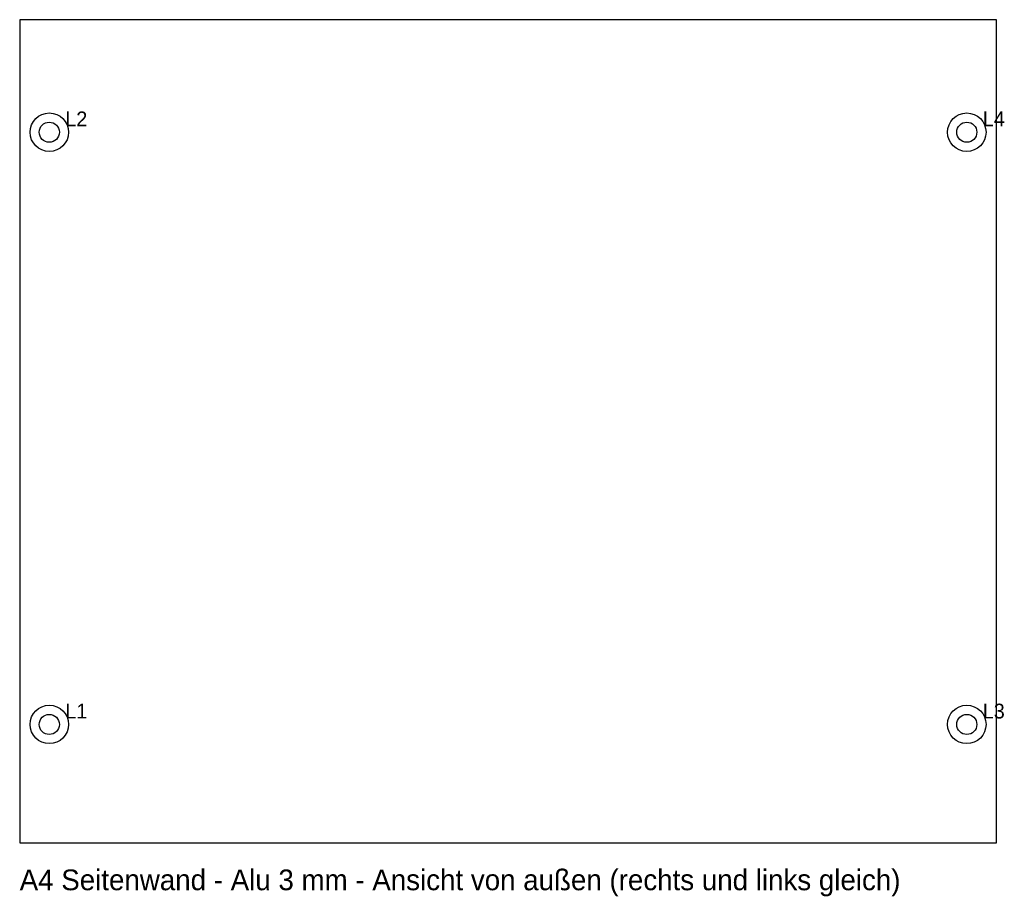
# Model space of a CAD drawing. Header units: millimetres. Extents: x 0 to 166, y -9 to 139.
import ezdxf

# ---------------------------------------------------------------- set-up
doc = ezdxf.new("R2010")
doc.units = ezdxf.units.MM
for name, color, linetype in [('BOHRUNG', 1, 'Continuous'), ('KONTUR', 7, 'Continuous'), ('SENKUNG', 4, 'Continuous'), ('TEXT', 8, 'Continuous')]:
    doc.layers.add(name, color=color, linetype=linetype)

msp = doc.modelspace()

# ---------------------------------------------------------------- linework, layer by layer
at = {"layer": 'BOHRUNG'}
for centre in [(5, 120), (160, 120), (5, 20), (160, 20)]:
    msp.add_circle(centre, 1.7, dxfattribs=at)
at = {"layer": 'KONTUR'}
msp.add_lwpolyline([(0, 0), (165, 0), (165, 139), (0, 139)], close=True, dxfattribs=at)
at = {"layer": 'SENKUNG'}
for centre in [(5, 120), (160, 120), (5, 20), (160, 20)]:
    msp.add_circle(centre, 3.25, dxfattribs=at)

# ---------------------------------------------------------------- texts
at = {"layer": 'TEXT'}
for s, height, p in [('L2', 2.5, (7.7, 121)), ('L4', 2.5, (162.7, 121)), ('L1', 2.5, (7.7, 21)), ('L3', 2.5, (162.7, 21)), ('A4 Seitenwand - Alu 3 mm - Ansicht von außen (rechts und links gleich)', 3.5, (0, -8))]:
    msp.add_text(s, height=height, dxfattribs=at).set_placement(p)

doc.saveas('drawing.dxf')
